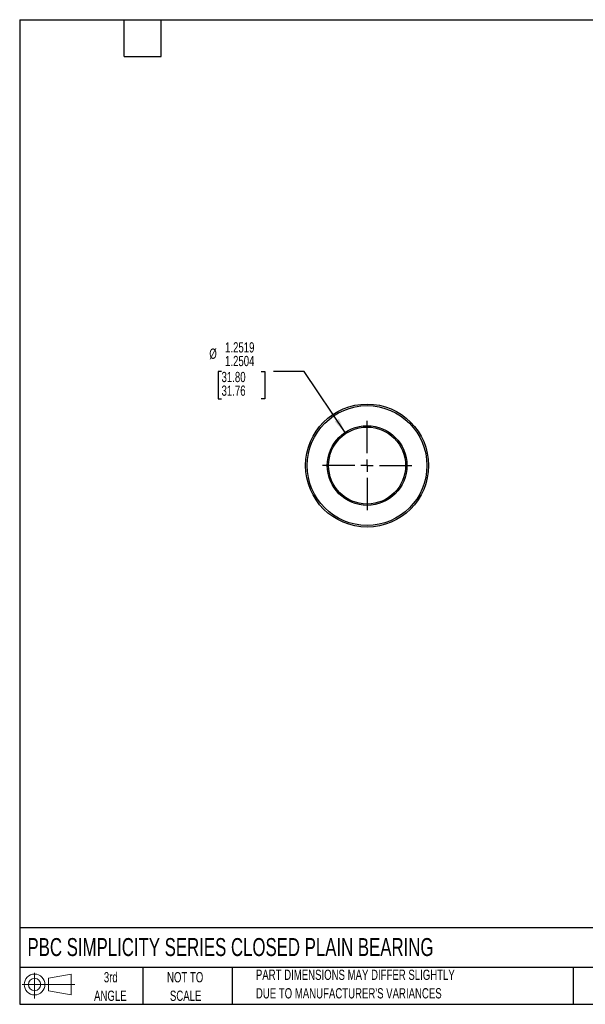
# Model space of a CAD drawing. Header units: inches. Extents: x 0.5 to 21.5, y 0.5 to 16.5.
# Tile 1 of 4: x 0.5 to 9.7, y 0.5 to 16.5. Entities that reach past the tile are written whole.
import ezdxf

# ---------------------------------------------------------------- set-up
doc = ezdxf.new("R2010")
doc.units = ezdxf.units.IN
doc.header["$LTSCALE"] = 2
doc.header["$MEASUREMENT"] = 0
doc.linetypes.add('CENTERX2', pattern=[0.8, 0.5, -0.1, 0.1, -0.1])
doc.layers.add('CENTER', color=40, linetype='CENTERX2')
doc.layers.add('SLD-DEFPOINTS', color=7, linetype='Continuous')
doc.layers.add('DIMENSIONS', color=140, linetype='Continuous', lineweight=25)
doc.layers.add('TEXT', color=140, linetype='Continuous', lineweight=25)
doc.styles.add('SLDTEXTSTYLE0', font='TXT', dxfattribs={"width": 0.7})
doc.dimstyles.new('SLDDIMSTYLE0', dxfattribs={"dimtxt": 0.169922, "dimasz": 0.26, "dimexe": 0, "dimexo": 0.0625, "dimgap": 0.04248, "dimtad": 0, "dimtih": 1, "dimtoh": 1, "dimdec": 4, "dimrnd": 1e-09, "dimzin": 4, "dimdsep": 46, "dimtxsty": 'SLDTEXTSTYLE0', "dimsah": 1, "dimcen": 0, "dimadec": 0, "dimazin": 1, "dimlim": 1, "dimtp": 0.0019, "dimtm": -0.0004, "dimtfac": 1, "dimtdec": 4, "dimtofl": 0, "dimtmove": 0, "dimatfit": 3, "dimfxl": 0, "dimfrac": 2, "dimtolj": 1, "dimtzin": 4, "dimarcsym": 0})

# ---------------------------------------------------------------- blocks, each defined once
blk = doc.blocks.new('Block11')
at = {"color": 7, "linetype": 'Continuous', "lineweight": 18}
for p, q in [((0.204, 0.418), (0.204, 0)), ((0.431, 0.328), (0.801, 0.396)), ((0.431, 0.126), (0.431, 0.328)), ((0.801, 0.396), (0.801, 0.058)), ((0, 0.227), (0.856, 0.227)), ((0.431, 0.126), (0.801, 0.058))]:
    blk.add_line(p, q, dxfattribs=at)
for radius in [0.169, 0.101]:
    blk.add_circle((0.204, 0.227), radius, dxfattribs=at)
blk = doc.blocks.new('Block12')
at = {"layer": 'SLD-DEFPOINTS'}
blk.add_blockref('Block11', (0, 0), dxfattribs=at)
blk = doc.blocks.new('SW_NOTE_0_2')
at = {"layer": 'TEXT', "color": 0, "char_height": 0.16667, "attachment_point": 1, "style": 'SLDTEXTSTYLE0'}
for s, insert in [('PART DIMENSIONS MAY DIFFER SLIGHTLY', (0, 0.215)), ("DUE TO MANUFACTURER'S VARIANCES", (0, -0.086))]:
    blk.add_mtext(s, dxfattribs=dict(at, insert=insert))
blk = doc.blocks.new('SW_NOTE_0_3')
at = {"layer": 'TEXT', "color": 0, "char_height": 0.1667, "attachment_point": 2, "style": 'SLDTEXTSTYLE0'}
for s, insert in [('NOT TO', (0.414, 0.215)), ('SCALE', (0.422, -0.086))]:
    blk.add_mtext(s, dxfattribs=dict(at, insert=insert))
blk = doc.blocks.new('SW_NOTE_0_4')
at = {"layer": 'TEXT', "color": 0, "char_height": 0.1667, "attachment_point": 2, "style": 'SLDTEXTSTYLE0'}
for s, insert in [('3rd', (0.182, 0.215)), ('ANGLE', (0.175, -0.086))]:
    blk.add_mtext(s, dxfattribs=dict(at, insert=insert))
blk = doc.blocks.new('_D')
at = {"layer": 'DIMENSIONS'}
for p, q in [((3.782, 10.784), (3.725, 10.784)), ((3.725, 10.784), (3.725, 10.34)), ((4.428, 10.784), (4.485, 10.784)), ((4.485, 10.784), (4.485, 10.34)), ((5.127, 10.784), (4.627, 10.784)), ((5.8, 9.775), (5.127, 10.784)), ((3.725, 10.34), (3.782, 10.34)), ((4.485, 10.34), (4.428, 10.34))]:
    blk.add_line(p, q, dxfattribs=at)
blk.add_solid([(5.8, 9.775), (5.689, 10.014), (5.623, 9.969)], dxfattribs=at)
at = {"layer": 'DIMENSIONS', "char_height": 0.1667, "attachment_point": 1, "style": 'SLDTEXTSTYLE0'}
for s, insert in [('1.2519', (3.839, 11.259)), ('%%c', (3.583, 11.156)), ('1.2504', (3.839, 11.037)), ('31.80', (3.782, 10.777)), ('31.76', (3.782, 10.555))]:
    blk.add_mtext(s, dxfattribs=dict(at, insert=insert))
blk = doc.blocks.new('SW_CENTERMARKSYMBOL_0')
at = {"layer": 'CENTER', "color": 0}
for p, q in [((0, 0.2), (0, 0.725775)), ((-0.2, 0), (-0.725775, 0)), ((0, 0), (-0.1, 0)), ((0, 0), (0, 0.1)), ((0, 0), (0, -0.1)), ((0, 0), (0.1, 0)), ((0.2, 0), (0.725775, 0)), ((0, -0.2), (0, -0.725775))]:
    blk.add_line(p, q, dxfattribs=at)

msp = doc.modelspace()

# ---------------------------------------------------------------- linework, layer by layer
for radius in [0.99952, 0.97302, 0.6475, 0.62577]:
    msp.add_circle((6.14782, 9.25493), radius)
at = {"layer": 'TEXT'}
for p, q in [((0.5, 16.5), (21.5, 16.5)), ((0.5, 16.5), (0.5, 0.5)), ((2.2, 15.9), (2.2, 16.5)), ((2.8, 15.9), (2.8, 16.5)), ((2.2, 15.9), (2.8, 15.9)), ((21.5, 1.74221), (0.5, 1.74221)), ((21.5, 1.1), (0.5, 1.1)), ((2.5, 1.1), (2.5, 0.5)), ((3.95367, 1.1), (3.95367, 0.5)), ((9.49972, 1.1), (9.49972, 0.5)), ((0.5, 0.5), (21.5, 0.5))]:
    msp.add_line(p, q, dxfattribs=at)

# ---------------------------------------------------------------- block references
at = {"layer": 'CENTER'}
msp.add_blockref('SW_CENTERMARKSYMBOL_0', (6.14782, 9.25493), dxfattribs=at)
at = {"layer": 'SLD-DEFPOINTS'}
msp.add_blockref('Block12', (0.53842, 0.59479), dxfattribs=at)
at = {"layer": 'TEXT'}
for name, p in [('SW_NOTE_0_4', (1.799, 0.80851)), ('SW_NOTE_0_3', (2.77616, 0.80851)), ('SW_NOTE_0_2', (4.3401, 0.84816))]:
    msp.add_blockref(name, p, dxfattribs=at)

# ---------------------------------------------------------------- texts
at = {"layer": 'TEXT', "insert": (0.62722, 1.57626), "char_height": 0.2916667, "attachment_point": 1, "style": 'SLDTEXTSTYLE0'}
msp.add_mtext('PBC SIMPLICITY SERIES CLOSED PLAIN BEARING', dxfattribs=at)

# ---------------------------------------------------------------- dimensions: what is measured, and where the dimension line sits
at = {"layer": 'DIMENSIONS'}
dim = msp.add_diameter_dim_2p(p1=(6.49525, 8.734459), p2=(5.800394, 9.775397), dimstyle='SLDDIMSTYLE0', dxfattribs=at)
dim.commit()
dim.dimension.update_dxf_attribs({"geometry": '_D', "text_midpoint": (4.104756, 10.784392), "dimtype": 163})

doc.saveas('drawing.dxf')
